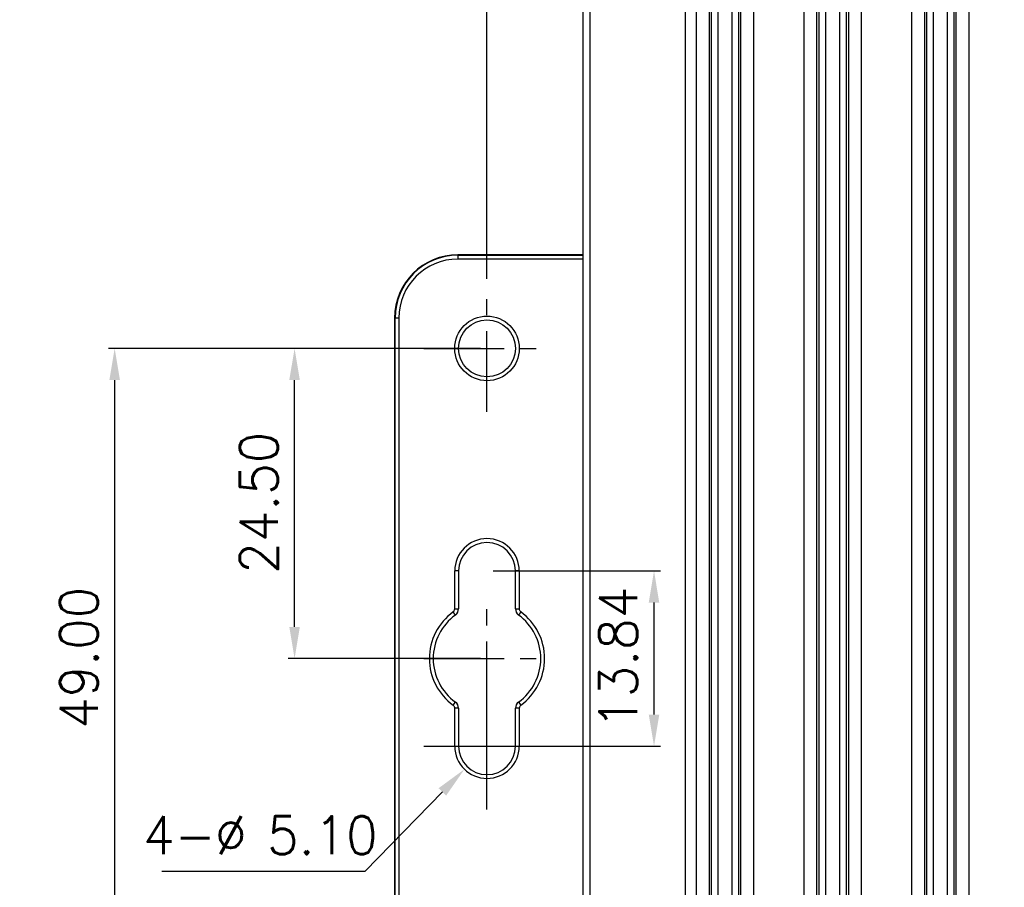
# Model space of a CAD drawing. Header units: millimetres. Extents: x 0 to 776, y 0 to 509.
# Tile 36 of 100: x 119 to 197, y 239 to 308. Entities that reach past the tile are written whole.
import ezdxf

# ---------------------------------------------------------------- set-up
doc = ezdxf.new("R2010")
doc.units = ezdxf.units.MM
doc.linetypes.add('CENTER', pattern=[10.16, 6.35, -1.27, 1.27, -1.27])
doc.layers.add('DM', color=4, linetype='Continuous')
doc.layers.add('SLD-0', color=179, linetype='Continuous')
doc.styles.add('SLDTEXTSTYLE0', font='ROMANS', dxfattribs={"width": 0.84})
doc.styles.add('SLDTEXTSTYLE1', font='ROMANS', dxfattribs={"width": 0.97})
doc.dimstyles.new('SLDDIMSTYLE2', dxfattribs={"dimtxt": 3, "dimasz": 3.302, "dimexe": 0, "dimexo": 0.0625, "dimgap": 0.75, "dimtad": 1, "dimrnd": 1e-09, "dimzin": 4, "dimdsep": 46, "dimtxsty": 'SLDTEXTSTYLE0', "dimblk1": 'NONE', "dimblk2": 'NONE', "dimsah": 1, "dimcen": 0.09, "dimadec": 0, "dimazin": 1, "dimtfac": 1, "dimtofl": 0, "dimtmove": 0, "dimatfit": 3, "dimldrblk": 'NONE', "dimfxl": 1, "dimfrac": 2, "dimtolj": 1, "dimtzin": 12, "dimarcsym": 0})
doc.dimstyles.new('SLDDIMSTYLE3', dxfattribs={"dimtxt": 3, "dimasz": 3.302, "dimexe": 0, "dimexo": 0.0625, "dimgap": 0.75, "dimtad": 1, "dimrnd": 1e-09, "dimzin": 4, "dimdsep": 46, "dimtxsty": 'SLDTEXTSTYLE0', "dimblk1": 'NONE', "dimblk2": 'NONE', "dimsah": 1, "dimcen": 0, "dimadec": 0, "dimazin": 1, "dimtfac": 1, "dimtmove": 0, "dimatfit": 3, "dimldrblk": 'NONE', "dimfxl": 1, "dimfrac": 2, "dimtolj": 1, "dimtzin": 12, "dimarcsym": 0})
doc.dimstyles.new('SLDDIMSTYLE4', dxfattribs={"dimtxt": 3, "dimasz": 3.302, "dimexe": 0, "dimexo": 0.0625, "dimgap": 0.75, "dimtad": 1, "dimrnd": 1e-09, "dimzin": 12, "dimdsep": 46, "dimtxsty": 'SLDTEXTSTYLE0', "dimblk1": 'NONE', "dimblk2": 'NONE', "dimsah": 1, "dimcen": 0.09, "dimadec": 0, "dimazin": 3, "dimtol": 1, "dimtp": 0.3, "dimtm": 0.3, "dimtfac": 1, "dimtofl": 0, "dimtmove": 0, "dimatfit": 3, "dimldrblk": 'NONE', "dimfxl": 1, "dimfrac": 2, "dimtolj": 1, "dimtzin": 0, "dimarcsym": 0})
doc.dimstyles.new('SLDDIMSTYLE5', dxfattribs={"dimtxt": 3, "dimasz": 3.302, "dimexe": 0, "dimexo": 0.0625, "dimgap": 0.75, "dimtad": 1, "dimrnd": 1e-09, "dimzin": 12, "dimdsep": 46, "dimtxsty": 'SLDTEXTSTYLE0', "dimblk1": 'NONE', "dimblk2": 'NONE', "dimsah": 1, "dimcen": 0.09, "dimadec": 0, "dimazin": 3, "dimtfac": 1, "dimtofl": 0, "dimtmove": 0, "dimatfit": 3, "dimldrblk": 'NONE', "dimfxl": 1, "dimfrac": 2, "dimtolj": 1, "dimtzin": 12, "dimarcsym": 0})

# ---------------------------------------------------------------- blocks, each defined once
blk = doc.blocks.new('_D_4')
at = {"layer": 'DM', "color": 7}
for p, q in [((155.396, 281.991), (125.99, 281.991)), ((126.49, 279.491), (126.49, 235.491)), ((150.396, 232.991), (125.99, 232.991))]:
    blk.add_line(p, q, dxfattribs=at)
for points in [[(126.906, 279.491), (126.073, 279.491), (126.49, 281.991)], [(126.073, 235.491), (126.906, 235.491), (126.49, 232.991)]]:
    blk.add_solid(points, dxfattribs=at)
at = {"layer": 'DM', "color": 7, "insert": (122.169, 251.938), "char_height": 3, "attachment_point": 1, "rotation": 90, "style": 'SLDTEXTSTYLE1'}
blk.add_mtext('49.00', dxfattribs=at)
blk = doc.blocks.new('_None')
blk = doc.blocks.new('_D_6')
at = {"layer": 'DM', "color": 7}
for p, q in [((155.396, 281.991), (140.199, 281.991)), ((140.699, 259.991), (140.699, 279.491)), ((155.396, 257.491), (140.199, 257.491))]:
    blk.add_line(p, q, dxfattribs=at)
for points in [[(141.115, 279.491), (140.282, 279.491), (140.699, 281.991)], [(140.282, 259.991), (141.115, 259.991), (140.699, 257.491)]]:
    blk.add_solid(points, dxfattribs=at)
at = {"layer": 'DM', "color": 7, "insert": (136.378, 264.188), "char_height": 3, "attachment_point": 1, "rotation": 90, "style": 'SLDTEXTSTYLE1'}
blk.add_mtext('24.50', dxfattribs=at)
blk = doc.blocks.new('_D_7')
at = {"layer": 'DM', "color": 7}
for p, q in [((155.896, 245.57), (155.896, 255.57)), ((150.896, 250.57), (160.896, 250.57)), ((146.273, 240.707), (152.37, 246.955)), ((130.211, 240.707), (146.273, 240.707))]:
    blk.add_line(p, q, dxfattribs=at)
blk.add_solid([(152.668, 246.665), (152.071, 247.246), (154.115, 248.745)], dxfattribs=at)
at = {"layer": 'DM', "color": 7, "char_height": 3, "attachment_point": 1, "style": 'SLDTEXTSTYLE1'}
for s, insert in [('4-', (128.733, 245.027)), ('%%c', (134.417, 245.027)), ('5.10', (138.533, 245.027))]:
    blk.add_mtext(s, dxfattribs=dict(at, insert=insert))
blk = doc.blocks.new('_D_10')
at = {"layer": 'DM', "color": 7}
for p, q in [((155.896, 287.491), (155.896, 372.387)), ((158.396, 371.887), (301.646, 371.887)), ((304.146, 287.491), (304.146, 372.387))]:
    blk.add_line(p, q, dxfattribs=at)
for points in [[(158.396, 372.304), (158.396, 371.47), (155.896, 371.887)], [(301.646, 371.47), (301.646, 372.304), (304.146, 371.887)]]:
    blk.add_solid(points, dxfattribs=at)
at = {"layer": 'DM', "color": 7, "insert": (217.312, 376.207), "char_height": 3, "attachment_point": 1, "style": 'SLDTEXTSTYLE1'}
blk.add_mtext('148.25±0.30', dxfattribs=at)
blk = doc.blocks.new('_D_11')
at = {"layer": 'DM', "color": 7}
for p, q in [((304.146, 252.341), (304.146, 262.341)), ((299.146, 257.341), (309.146, 257.341)), ((313.707, 244.121), (308.102, 251.872)), ((330.337, 244.121), (313.707, 244.121))]:
    blk.add_line(p, q, dxfattribs=at)
blk.add_arc((304.146, 257.341), 4.25, 299.1309, 305.98893, dxfattribs=at)
blk.add_solid([(308.44, 252.116), (307.764, 251.627), (306.637, 253.897)], dxfattribs=at)
at = {"layer": 'DM', "color": 7, "char_height": 3, "attachment_point": 1, "style": 'SLDTEXTSTYLE1'}
for s, insert in [('2-', (313.514, 248.441)), ('%%c', (319.197, 248.441)), ('8.50', (323.314, 248.441))]:
    blk.add_mtext(s, dxfattribs=dict(at, insert=insert))
blk = doc.blocks.new('_D_14')
at = {"layer": 'DM', "color": 7}
for p, q in [((156.396, 264.412), (169.588, 264.412)), ((169.088, 253.07), (169.088, 261.912)), ((156.396, 250.57), (169.588, 250.57))]:
    blk.add_line(p, q, dxfattribs=at)
for points in [[(169.504, 261.912), (168.671, 261.912), (169.088, 264.412)], [(168.671, 253.07), (169.504, 253.07), (169.088, 250.57)]]:
    blk.add_solid(points, dxfattribs=at)
at = {"layer": 'DM', "color": 7, "insert": (164.767, 251.938), "char_height": 3, "attachment_point": 1, "rotation": 90, "style": 'SLDTEXTSTYLE1'}
blk.add_mtext('13.84', dxfattribs=at)

msp = doc.modelspace()

# ---------------------------------------------------------------- linework, layer by layer
at = {"layer": 'DM', "color": 7, "linetype": 'CENTER'}
for p, q in [((155.896, 276.991), (155.896, 286.991)), ((150.896, 281.991), (160.896, 281.991)), ((155.896, 252.491), (155.896, 262.491)), ((150.896, 257.491), (160.896, 257.491))]:
    msp.add_line(p, q, dxfattribs=at)
at = {"layer": 'SLD-0', "color": 7, "linetype": 'Continuous'}
for p, q in [((171.547, 351.581), (171.547, 159.581)), ((163.461, 349.678), (163.461, 161.485)), ((164.049, 161.485), (164.049, 349.678)), ((172.445, 162.927), (172.445, 348.236)), ((173.443, 348.236), (173.443, 162.927)), ((175.944, 162.927), (175.944, 348.236)), ((176.943, 348.236), (176.943, 162.927)), ((180.945, 162.927), (180.945, 348.236)), ((181.943, 162.927), (181.943, 348.236)), ((184.444, 348.236), (184.444, 162.927)), ((185.443, 348.236), (185.443, 162.927)), ((189.445, 162.927), (189.445, 348.236)), ((190.443, 348.236), (190.443, 162.927)), ((192.944, 162.927), (192.944, 348.236)), ((193.943, 348.236), (193.943, 162.927)), ((173.631, 164.614), (173.631, 346.552)), ((174.13, 346.549), (174.13, 164.614)), ((175.257, 164.614), (175.257, 346.549)), ((175.756, 346.549), (175.756, 164.611)), ((182.131, 164.614), (182.131, 346.552)), ((182.63, 346.549), (182.63, 164.614)), ((183.757, 164.614), (183.757, 346.549)), ((184.256, 346.549), (184.256, 164.611)), ((190.631, 164.614), (190.631, 346.552)), ((191.13, 346.549), (191.13, 164.614)), ((192.257, 164.614), (192.257, 346.549)), ((192.756, 346.549), (192.756, 164.611)), ((153.596, 289.391), (153.596, 289.051)), ((163.451, 289.391), (153.596, 289.391)), ((153.596, 289.349), (163.451, 289.349)), ((163.451, 289.051), (153.596, 289.051)), ((148.596, 284.391), (148.596, 230.591)), ((148.937, 284.391), (148.596, 284.391)), ((148.638, 230.591), (148.638, 284.391)), ((148.937, 284.391), (148.937, 230.591)), ((153.346, 261.415), (153.346, 264.412)), ((153.646, 264.412), (153.346, 264.412)), ((153.646, 264.412), (153.646, 261.415)), ((158.146, 261.415), (158.146, 264.412)), ((158.446, 264.412), (158.146, 264.412)), ((158.446, 264.412), (158.446, 261.415)), ((153.346, 261.415), (153.646, 261.415)), ((158.146, 261.415), (158.446, 261.415)), ((153.399, 260.93), (153.222, 261.173)), ((158.569, 261.174), (158.394, 260.93)), ((153.224, 253.808), (153.399, 254.052)), ((153.346, 250.57), (153.346, 253.567)), ((153.646, 253.567), (153.346, 253.567)), ((153.646, 253.567), (153.646, 250.57)), ((158.146, 250.57), (158.146, 253.567)), ((158.446, 253.567), (158.146, 253.567)), ((158.394, 254.052), (158.57, 253.81)), ((158.446, 253.567), (158.446, 250.57)), ((153.346, 250.57), (153.646, 250.57)), ((158.146, 250.57), (158.446, 250.57))]:
    msp.add_line(p, q, dxfattribs=at)
for radius in [2.55, 2.25]:
    msp.add_circle((155.896, 281.991), radius, dxfattribs=at)
for centre, radius, start, end in [((153.596, 284.391), 5, 90, 180), ((153.596, 284.391), 4.958, 90, 180), ((153.596, 284.391), 4.659, 90, 180), ((155.896, 264.412), 2.55, 0, 180), ((155.896, 264.412), 2.25, 0, 180), ((153.046, 261.415), 0.3, 305.98893, 0), ((153.046, 261.415), 0.6, 305.98893, 360), ((158.746, 261.415), 0.6, 180, 234.01107), ((155.896, 257.491), 4.55, 125.98893, 234.04207), ((155.896, 257.491), 4.25, 125.98893, 234.01107), ((155.896, 257.491), 4.25, 305.98893, 54.01107), ((155.896, 257.491), 4.55, 305.98893, 54.04207), ((153.046, 253.567), 0.6, 0, 54.01107), ((158.746, 253.567), 0.6, 125.98893, 180), ((158.746, 253.567), 0.3, 125.98893, 180), ((155.896, 250.57), 2.55, 180, 0), ((155.896, 250.57), 2.25, 180, 0)]:
    msp.add_arc(centre, radius, start, end, dxfattribs=at)
for points in [[(158.568, 261.174), (158.531, 261.202), (158.468, 261.275), (158.446, 261.369), (158.446, 261.415)], [(153.224, 253.808), (153.262, 253.78), (153.324, 253.707), (153.346, 253.613), (153.346, 253.567)]]:
    msp.add_open_spline(points, degree=3, knots=[0, 0, 0, 0, 0.499974, 1, 1, 1, 1], dxfattribs=at)

# ---------------------------------------------------------------- dimensions: what is measured, and where the dimension line sits
at = {"layer": 'DM', "color": 7}
dim = msp.add_linear_dim(base=(155.896, 374.387), p1=(304.146, 286.991), p2=(155.896, 286.991), dimstyle='SLDDIMSTYLE4', dxfattribs=at)
dim.commit()
dim.dimension.update_dxf_attribs({"geometry": '_D_10', "text_midpoint": (230.021, 374.387), "dimtype": 160})
for base, p1, p2, dimstyle, picture, middle in [((123.99, 281.991), (150.896, 232.991), (155.896, 281.991), 'SLDDIMSTYLE2', '_D_4', (123.99, 257.491)), ((138.199, 257.491), (155.896, 281.991), (155.896, 257.491), 'SLDDIMSTYLE2', '_D_6', (138.199, 269.741)), ((166.588, 250.57), (155.896, 264.412), (155.896, 250.57), 'SLDDIMSTYLE5', '_D_14', (166.588, 257.491))]:
    dim = msp.add_linear_dim(base=base, p1=p1, p2=p2, angle=90, dimstyle=dimstyle, dxfattribs=at)
    dim.commit()
    dim.dimension.update_dxf_attribs({"geometry": picture, "text_midpoint": middle, "dimtype": 160})
for p1, text, picture, middle in [((6.489, 5.49), '2-<>', '_D_11', (313.707, 244.121)), ((2.694, 4.33), '4-<>', '_D_7', (146.273, 240.707))]:
    dim = msp.add_diameter_dim_2p(p1=p1, p2=(0, 0), text=text, dimstyle='SLDDIMSTYLE3', dxfattribs=at)
    dim.commit()
    dim.dimension.update_dxf_attribs({"geometry": picture, "text_midpoint": middle, "dimtype": 163})

doc.saveas('drawing.dxf')
